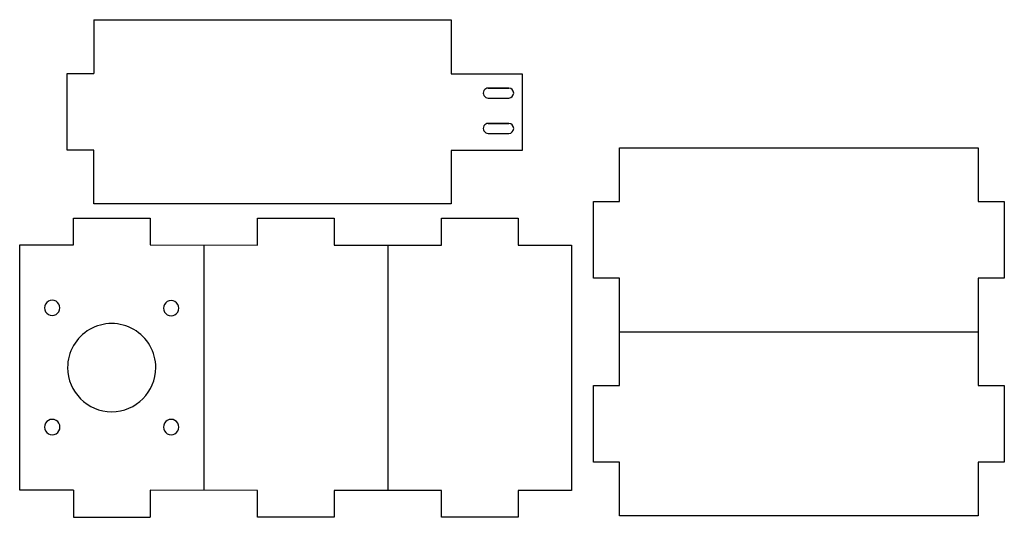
# Model space of a CAD drawing. Extents: x 23 to 280, y 43 to 173.
import ezdxf

# ---------------------------------------------------------------- set-up
doc = ezdxf.new("R2010")
doc.units = 0
doc.layers.get('0').update_dxf_attribs({"linetype": 'CONTINUOUS'})

msp = doc.modelspace()

# ---------------------------------------------------------------- linework, layer by layer
at = {"color": 3}
for points in [[(42.532196, 172.908553), (135.773795, 172.908553)], [(42.532196, 172.908553), (42.532196, 158.908552)], [(135.773795, 172.908553), (135.773795, 158.744852)], [(35.582194, 158.908552), (42.532196, 158.908552)], [(35.582194, 138.826751), (35.582194, 158.908552)], [(135.773795, 158.744852), (154.308096, 158.760262), (154.308096, 138.760251)], [(42.532196, 138.826751), (35.582194, 138.826751)], [(42.532196, 124.826753), (42.532196, 138.826751)], [(154.308096, 138.760251), (135.773795, 138.744841)], [(135.773795, 138.744853), (135.773795, 124.826753)], [(135.773795, 138.744853), (135.773795, 124.826753)], [(172.921837, 105.513327), (172.921837, 125.513327), (179.721835, 125.513327), (179.721835, 139.513327), (273.239035, 139.49422), (273.239035, 125.513327), (280.089034, 125.49422), (280.089034, 105.494226), (273.239035, 105.494226), (273.239035, 91.494226), (273.239035, 77.513327), (280.089034, 77.49422), (280.089034, 57.494226), (273.239035, 57.494226), (273.239035, 43.494226), (179.721835, 43.513327), (179.721835, 57.513327), (172.921837, 57.513327), (172.921837, 77.513327), (179.721835, 77.513327), (179.721835, 105.513327), (172.921837, 105.513327)], [(135.773795, 124.826753), (42.532196, 124.826753)], [(37.220336, 114.138129), (37.220336, 121.138126), (57.220335, 121.138126), (57.220335, 114.138129), (85.220336, 114.088127), (85.220336, 121.088127), (105.220335, 121.088127), (105.220335, 114.088127), (133.220336, 114.088127), (133.220336, 121.088127), (153.220335, 121.088127), (153.220335, 114.088127), (167.220336, 114.088127), (167.220336, 50.088128), (153.220335, 50.088128), (153.220335, 43.088128)], [(23.220335, 114.138129), (37.220336, 114.138129)], [(23.220335, 50.138127), (23.220335, 114.138129)], [(37.220336, 50.138127), (23.220335, 50.138127)], [(37.220336, 50.138127), (37.220336, 43.138127)], [(105.220335, 43.088128), (85.220336, 43.088128), (85.220336, 50.088128), (57.220335, 50.138127), (57.220335, 43.138127)], [(57.220335, 50.138127), (57.220335, 43.138127)], [(105.220335, 50.088128), (105.220335, 43.088128)], [(133.220336, 50.088128), (105.220335, 50.088128)], [(153.220335, 43.088128), (133.220336, 43.088128), (133.220336, 50.088128)], [(37.220336, 43.138127), (57.220335, 43.138127)]]:
    msp.add_lwpolyline(points, dxfattribs=at)
at = {"color": 1}
for points in [[(150.803895, 155.076751), (145.449394, 155.076751)], [(145.449394, 152.476753), (145.449394, 152.476753)], [(150.803895, 145.844288), (145.449394, 145.844288)], [(145.449394, 143.244291), (145.449394, 143.244291)], [(33.708775, 97.726576), (33.708775, 97.726576)], [(64.720236, 97.638328), (64.720236, 97.638328)], [(58.720335, 82.138128), (58.720335, 82.138128)], [(33.720436, 66.638026), (33.720436, 66.638026)], [(64.720236, 66.638026), (64.720236, 66.638026)]]:
    msp.add_lwpolyline(points, close=True, dxfattribs=at)
for points in [[(71.220336, 114.138129), (71.220336, 50.088128)], [(119.220336, 114.088127), (119.220336, 50.088128)], [(179.721835, 91.513327), (273.239035, 91.494221)]]:
    msp.add_lwpolyline(points, dxfattribs=at)
for points in [[(144.322134, 154.427246), (144.08953, 154.024774), (144.08953, 153.52873), (144.322134, 153.126257)], [(145.449394, 155.076751), (144.984542, 155.077363), (144.554737, 154.829719), (144.322134, 154.427246)], [(152.102182, 153.776752), (152.102182, 154.494053), (151.521196, 155.075805), (150.803895, 155.076751)], [(144.322134, 153.126257), (144.554737, 152.723785), (144.984542, 152.476141), (145.449394, 152.476753)], [(145.449394, 152.476753), (145.449394, 152.476753), (150.803895, 152.476753), (150.803895, 152.476753)], [(150.803895, 152.476753), (151.521196, 152.477698), (152.102182, 153.059451), (152.102182, 153.776752)], [(144.322134, 145.194784), (144.08953, 144.792311), (144.08953, 144.296268), (144.322134, 143.893795)], [(145.449394, 145.844288), (144.984542, 145.844901), (144.554737, 145.597257), (144.322134, 145.194784)], [(144.322134, 143.893795), (144.554737, 143.491322), (144.984542, 143.243678), (145.449394, 143.244291)], [(152.102182, 144.544289), (152.102182, 145.261591), (151.521196, 145.843343), (150.803895, 145.844288)], [(150.803895, 143.244291), (151.521196, 143.245236), (152.102182, 143.826988), (152.102182, 144.544289)], [(145.449394, 143.244291), (145.449394, 143.244291), (150.803895, 143.244291), (150.803895, 143.244291)], [(30.708774, 99.458627), (30.089972, 99.101361), (29.708774, 98.441107), (29.708774, 97.726576)], [(29.708774, 97.726576), (29.708774, 97.012045), (30.089972, 96.351791), (30.708774, 95.994525)], [(32.708774, 99.458627), (32.089972, 99.815893), (31.327577, 99.815893), (30.708774, 99.458627)], [(33.708774, 97.726576), (33.708774, 98.441107), (33.327577, 99.101361), (32.708774, 99.458627)], [(32.708775, 95.994525), (33.327577, 96.351791), (33.708775, 97.012045), (33.708775, 97.726576)], [(61.720236, 99.370379), (61.101433, 99.013113), (60.720236, 98.352859), (60.720236, 97.638328)], [(60.720236, 97.638328), (60.720236, 96.923797), (61.101434, 96.263543), (61.720236, 95.906277)], [(63.720235, 99.370379), (63.101433, 99.727644), (62.339038, 99.727644), (61.720236, 99.370379)], [(64.720235, 97.638328), (64.720235, 98.352859), (64.339038, 99.013113), (63.720235, 99.370379)], [(63.720236, 95.906277), (64.339038, 96.263543), (64.720236, 96.923797), (64.720236, 97.638328)], [(30.708774, 95.994525), (31.327577, 95.63726), (32.089972, 95.63726), (32.708775, 95.994525)], [(61.720236, 95.906277), (62.339038, 95.549012), (63.101434, 95.549012), (63.720236, 95.906277)], [(52.971376, 92.100422), (49.412735, 94.1555), (45.027937, 94.1555), (41.469296, 92.100422)], [(41.469296, 92.100422), (37.910654, 90.045345), (35.719049, 86.24754), (35.720336, 82.138128)], [(58.720335, 82.138128), (58.721623, 86.24754), (56.530017, 90.045345), (52.971376, 92.100422)], [(35.720336, 82.138128), (35.722326, 75.78826), (40.870468, 70.641731), (47.220336, 70.641731)], [(47.220336, 70.641731), (53.570203, 70.641731), (58.718346, 75.78826), (58.720335, 82.138128)], [(30.720436, 68.370077), (30.101634, 68.012811), (29.720436, 67.352557), (29.720436, 66.638026)], [(32.720436, 68.370077), (32.101634, 68.727342), (31.339238, 68.727342), (30.720436, 68.370077)], [(33.720436, 66.638026), (33.720436, 67.352557), (33.339238, 68.012811), (32.720436, 68.370077)], [(61.720236, 68.370077), (61.101433, 68.012811), (60.720236, 67.352557), (60.720236, 66.638026)], [(63.720235, 68.370077), (63.101433, 68.727342), (62.339038, 68.727342), (61.720236, 68.370077)], [(64.720235, 66.638026), (64.720235, 67.352557), (64.339038, 68.012811), (63.720235, 68.370077)], [(29.720436, 66.638026), (29.720436, 65.923495), (30.101634, 65.263241), (30.720436, 64.905975)], [(30.720436, 64.905975), (31.339238, 64.54871), (32.101634, 64.54871), (32.720436, 64.905975)], [(32.720436, 64.905975), (33.339238, 65.263241), (33.720436, 65.923495), (33.720436, 66.638026)], [(60.720236, 66.638026), (60.720236, 65.923495), (61.101434, 65.263241), (61.720236, 64.905975)], [(61.720236, 64.905975), (62.339038, 64.54871), (63.101434, 64.54871), (63.720236, 64.905975)], [(63.720236, 64.905975), (64.339038, 65.263241), (64.720236, 65.923495), (64.720236, 66.638026)]]:
    msp.add_open_spline(points, degree=3, dxfattribs=at)

doc.saveas('drawing.dxf')
